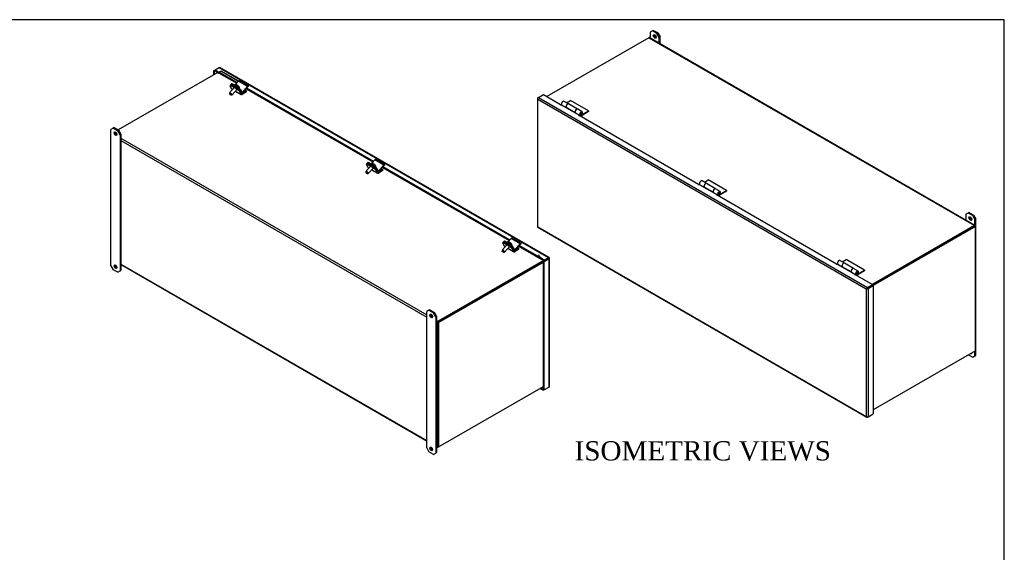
# Model space of a CAD drawing. Header units: inches. Extents: x 1 to 150, y -1 to 99.
# Tile 8 of 8: x 73 to 150, y 58 to 99. Entities that reach past the tile are written whole.
import ezdxf
from ezdxf.enums import TextEntityAlignment as Align

# ---------------------------------------------------------------- set-up
doc = ezdxf.new("R2010")
doc.units = ezdxf.units.IN
doc.header["$MEASUREMENT"] = 0
for name, color, linetype in [('COM40176', 7, 'Continuous'), ('COM40615', 7, 'Continuous'), ('COM48966-7', 7, 'Continuous'), ('COM49008-2', 7, 'Continuous'), ('COM52631', 7, 'Continuous'), ('COM71406-5', 7, 'Continuous'), ('Default', 7, 'Continuous'), ('GSK11095', 7, 'Continuous'), ('HNG11000', 7, 'Continuous'), ('SCS19419', 7, 'Continuous')]:
    doc.layers.add(name, color=color, linetype=linetype)
doc.styles.add('SEACAD_Times_New_Roman', font='times.ttf')

# ---------------------------------------------------------------- blocks, each defined once
blk = doc.blocks.new('SE6')
at = {"layer": 'COM40615', "color": 7, "linetype": 'Continuous'}
for p, q in [((122.276, 98.623), (122.1, 98.521)), ((122.1, 98.521), (122.1, 98.061)), ((122.343, 98.662), (122.276, 98.623)), ((122.63, 98.419), (122.276, 98.623)), ((122.697, 98.458), (122.343, 98.662)), ((122.63, 98.419), (122.697, 98.458)), ((122.807, 98.113), (122.63, 98.419)), ((122.697, 98.458), (122.874, 98.151)), ((122.874, 98.151), (122.807, 98.113)), ((122.807, 97.653), (122.807, 98.113)), ((122.874, 97.614), (122.874, 98.151)), ((146.848, 84.436), (146.671, 84.334)), ((146.671, 84.334), (146.671, 83.874)), ((146.915, 84.475), (146.848, 84.436)), ((147.202, 84.232), (146.848, 84.436)), ((147.269, 84.271), (146.915, 84.475)), ((147.202, 84.232), (147.269, 84.271)), ((147.379, 83.926), (147.202, 84.232)), ((147.269, 84.271), (147.446, 83.965)), ((147.446, 83.965), (147.379, 83.926)), ((147.379, 83.466), (147.379, 83.926)), ((147.446, 73.35), (147.446, 83.965)), ((147.379, 73.312), (147.379, 73.677)), ((146.886, 73.392), (147.202, 73.21)), ((147.202, 73.21), (147.379, 73.312)), ((147.379, 73.312), (147.446, 73.35))]:
    blk.add_line(p, q, dxfattribs=at)
for centre in [(122.453, 98.189), (147.025, 84.003)]:
    blk.add_ellipse(centre, major_axis=(-0.078, 0.135), ratio=0.57735, dxfattribs=at)
for centre, start_param, end_param in [((122.52, 98.228), 0.444405, 2.697187), ((147.092, 84.042), 0.444405, 2.697187), ((147.025, 73.643), 2.810926, 3.47226)]:
    blk.add_ellipse(centre, major_axis=(-0.078, 0.135), ratio=0.57735, start_param=start_param, end_param=end_param, dxfattribs=at)
at = {"layer": 'COM48966-7', "color": 7, "linetype": 'Continuous'}
for p, q in [((121.986, 98.09), (114.052, 93.509)), ((121.986, 98.09), (147.34, 83.452)), ((147.394, 83.457), (122.04, 98.096)), ((147.34, 83.393), (139.125, 78.65)), ((147.34, 83.452), (139.406, 78.871)), ((147.416, 83.379), (147.416, 83.408))]:
    blk.add_line(p, q, dxfattribs=at)
for centre, start_param in [((121.986, 98.002), 3.141593), ((147.34, 83.364), 2.356194)]:
    blk.add_ellipse(centre, major_axis=(-0.054, -0.0935), ratio=0.57735, start_param=start_param, end_param=3.926991, dxfattribs=at)
at = {"layer": 'COM49008-2', "color": 7, "linetype": 'Continuous'}
for p, q in [((147.365, 83.408), (139.125, 78.65)), ((147.416, 83.379), (139.456, 78.783)), ((147.416, 83.379), (147.365, 83.408)), ((147.416, 73.698), (147.416, 83.379)), ((147.416, 73.698), (139.457, 69.103))]:
    blk.add_line(p, q, dxfattribs=at)
at = {"layer": 'COM71406-5', "color": 7, "linetype": 'Continuous'}
for p, q in [((113.399, 93.439), (113.787, 93.663)), ((113.787, 93.663), (115.129, 92.888)), ((113.316, 93.365), (113.316, 83.379)), ((113.327, 93.338), (113.327, 93.338)), ((113.348, 93.409), (113.399, 93.439)), ((113.348, 93.292), (138.916, 78.53)), ((113.348, 83.364), (113.348, 93.292)), ((113.399, 93.439), (139.018, 78.648)), ((115.129, 92.863), (115.129, 92.888)), ((115.171, 92.863), (116.543, 92.071)), ((116.543, 92.047), (116.543, 92.071)), ((116.585, 92.047), (125.868, 86.687)), ((125.868, 86.663), (125.868, 86.687)), ((125.91, 86.663), (127.282, 85.871)), ((127.282, 85.846), (127.282, 85.871)), ((127.324, 85.846), (136.607, 80.487)), ((113.345, 83.329), (138.964, 68.538)), ((113.348, 83.364), (138.916, 68.602)), ((136.607, 80.463), (136.607, 80.487)), ((136.649, 80.463), (138.021, 79.671)), ((138.021, 79.646), (138.021, 79.671)), ((138.064, 79.646), (139.406, 78.871)), ((138.967, 78.559), (138.916, 78.53)), ((138.916, 78.53), (138.916, 68.602)), ((138.946, 78.547), (139.018, 78.589)), ((138.946, 78.547), (139.018, 78.589)), ((139.018, 78.648), (139.406, 78.871)), ((139.018, 78.589), (139.406, 78.813)), ((139.018, 78.589), (139.406, 78.812)), ((139.069, 78.559), (139.457, 78.783)), ((139.069, 78.559), (139.069, 68.573)), ((139.406, 78.871), (139.406, 78.813)), ((139.457, 78.783), (139.406, 78.812)), ((139.457, 78.783), (139.457, 68.797)), ((138.946, 68.561), (138.946, 68.561)), ((139.018, 68.544), (139.069, 68.573)), ((139.069, 68.573), (139.457, 68.797))]:
    blk.add_line(p, q, dxfattribs=at)
for centre, major_axis, ratio, start_param, end_param in [((113.424, 93.365), (0.108, 0), 0.57735, 2.356194, 3.587154), ((113.399, 93.351), (0.054, 0.0935), 0.57735, 0.785398, 2.016358), ((113.424, 93.336), (-0.076, 0.132), 0.578244, 1.231736, 1.571573), ((113.424, 93.336), (-0.076, 0.132), 0.578244, 1.230183, 1.570019), ((115.15, 92.875), (0.03, 0), 0.57735, 2.356194, 5.497787), ((116.564, 92.059), (0.03, 0), 0.57735, 2.356194, 5.497787), ((125.889, 86.675), (0.03, 0), 0.57735, 2.356194, 5.497787), ((127.303, 85.859), (0.03, 0), 0.57735, 2.356194, 5.497787), ((113.424, 83.379), (0.108, 0), 0.57735, 3.141593, 3.587154), ((113.424, 83.408), (-0.108, -0.062), 0.001341, -0.784626, -0.444789), ((113.424, 83.408), (-0.108, -0.062), 0.001341, 0.444789, 0.784626), ((113.399, 83.423), (0.054, 0.0935), 0.57735, 2.696031, 3.141593), ((136.628, 80.475), (0.03, 0), 0.57735, 2.356194, 5.497787), ((138.042, 79.658), (0.03, 0), 0.57735, 2.356194, 5.497787), ((138.993, 78.574), (-0.108, -0.062), 0.001341, 0.784626, 1.124463), ((138.993, 78.574), (-0.108, -0.062), 0.001341, -1.124463, -0.784626), ((139.018, 78.56), (0.054, 0.0935), 0.57735, 0.785398, 2.016358), ((138.993, 78.603), (0.108, 0), 0.57735, 4.266828, 5.497787), ((138.993, 78.574), (0.036, 0.0207), 0.001341, 3.926219, 5.497015), ((138.993, 78.574), (0.0359, 0.0208), 0.001341, 0.78617, 2.356967), ((138.993, 68.646), (0.076, -0.132), 0.578244, 4.711612, 5.051449), ((138.993, 68.646), (0.076, -0.132), 0.578244, 4.713166, 5.053003), ((138.993, 68.617), (0.108, 0), 0.57735, 4.266828, 5.497787), ((139.018, 68.632), (0.054, 0.0935), 0.57735, 2.696031, 3.926991)]:
    blk.add_ellipse(centre, major_axis=major_axis, ratio=ratio, start_param=start_param, end_param=end_param, dxfattribs=at)
at = {"layer": 'GSK11095', "color": 7, "linetype": 'Continuous'}
blk.add_line((139.125, 78.65), (139.125, 78.65), dxfattribs=at)
at = {"layer": 'HNG11000', "color": 7, "linetype": 'Continuous'}
for p, q in [((115.227, 92.841), (115.566, 92.645)), ((115.75, 92.929), (115.396, 93.133)), ((115.575, 93.029), (115.886, 93.209)), ((116.453, 92.523), (115.753, 92.927)), ((117.3, 92.392), (115.886, 93.209)), ((115.574, 92.649), (115.558, 92.64)), ((116.263, 92.251), (115.563, 92.655)), ((116.271, 92.243), (116.258, 92.236)), ((116.263, 92.251), (116.265, 92.253)), ((116.288, 92.228), (116.641, 92.024)), ((116.311, 92.205), (116.319, 92.21)), ((116.81, 92.316), (116.457, 92.521)), ((116.799, 92.103), (116.758, 92.126)), ((116.827, 92.155), (116.782, 92.162)), ((116.799, 92.103), (117.3, 92.392)), ((117.3, 92.331), (116.799, 92.041)), ((117.3, 92.392), (117.3, 92.331)), ((125.966, 86.64), (126.305, 86.445)), ((126.489, 86.728), (126.135, 86.933)), ((126.315, 86.829), (126.625, 87.008)), ((127.192, 86.322), (126.492, 86.726)), ((128.039, 86.192), (126.625, 87.008)), ((126.313, 86.449), (126.297, 86.44)), ((127.002, 86.051), (126.302, 86.455)), ((127.01, 86.043), (126.997, 86.036)), ((127.002, 86.051), (127.004, 86.053)), ((127.027, 86.028), (127.381, 85.824)), ((127.05, 86.005), (127.059, 86.01)), ((127.549, 86.116), (127.196, 86.32)), ((127.538, 85.902), (127.497, 85.926)), ((127.566, 85.955), (127.521, 85.962)), ((127.538, 85.902), (128.039, 86.192)), ((128.039, 86.131), (127.538, 85.841)), ((128.039, 86.192), (128.039, 86.131)), ((137.228, 80.528), (136.874, 80.732)), ((137.054, 80.629), (137.364, 80.808)), ((137.932, 80.122), (137.231, 80.526)), ((138.779, 79.992), (137.364, 80.808)), ((136.706, 80.44), (137.045, 80.244)), ((137.052, 80.249), (137.036, 80.239)), ((137.742, 79.851), (137.042, 80.255)), ((137.749, 79.843), (137.736, 79.835)), ((137.742, 79.851), (137.743, 79.852)), ((137.766, 79.828), (138.12, 79.624)), ((137.789, 79.805), (137.798, 79.81)), ((138.289, 79.916), (137.935, 80.12)), ((138.277, 79.702), (138.237, 79.725)), ((138.305, 79.755), (138.26, 79.761)), ((138.277, 79.702), (138.779, 79.992)), ((138.779, 79.93), (138.277, 79.641)), ((138.779, 79.992), (138.779, 79.93))]:
    blk.add_line(p, q, dxfattribs=at)
for centre, major_axis, start_param, end_param in [((115.312, 92.987), (0.084, 0.146), 0, 3.141593), ((115.665, 92.783), (0.084, 0.146), -0.020953, 2.981303), ((115.669, 92.781), (-0.084, -0.146), 3.141593, 5.983305), ((116.369, 92.376), (-0.084, -0.146), 3.120694, 5.983305), ((116.372, 92.374), (0.084, 0.146), 0, 3.141593), ((116.726, 92.17), (0.084, 0.146), -1.346625, 3.161909), ((116.799, 92.302), (-0.16, -0.276), 0.026524, 0.785398), ((116.726, 92.17), (0.0469, 0.0812), -1.346625, 3.161213), ((116.799, 92.302), (-0.122, -0.212), 0.028176, 0.785398), ((126.051, 86.786), (0.084, 0.146), 0, 3.141593), ((126.404, 86.582), (0.084, 0.146), -0.020953, 2.981303), ((126.408, 86.58), (-0.084, -0.146), 3.141593, 5.983305), ((127.108, 86.176), (-0.084, -0.146), 3.12064, 5.983305), ((127.111, 86.174), (0.084, 0.146), 0, 3.141593), ((127.465, 85.97), (0.084, 0.146), -1.346625, 3.161909), ((127.538, 86.102), (-0.16, -0.276), 0.026524, 0.785398), ((127.465, 85.97), (0.0469, 0.0812), -1.346625, 3.161213), ((127.538, 86.102), (-0.122, -0.212), 0.028176, 0.785398), ((136.79, 80.586), (0.084, 0.146), 0, 3.141593), ((137.144, 80.382), (0.084, 0.146), -0.020953, 2.981303), ((137.147, 80.38), (-0.084, -0.146), 3.141593, 5.983305), ((137.847, 79.976), (-0.084, -0.146), 3.12064, 5.983305), ((137.851, 79.974), (0.084, 0.146), 0, 3.141593), ((138.204, 79.77), (0.084, 0.146), -1.346625, 3.161909), ((138.204, 79.77), (0.0469, 0.0812), -1.346625, 3.161213), ((138.277, 79.901), (-0.16, -0.276), 0.026524, 0.785398), ((138.277, 79.901), (-0.122, -0.212), 0.028176, 0.785398)]:
    blk.add_ellipse(centre, major_axis=major_axis, ratio=0.57735, start_param=start_param, end_param=end_param, dxfattribs=at)
for centre in [(116.744, 92.16), (127.483, 85.96), (138.222, 79.76)]:
    blk.add_ellipse(centre, major_axis=(-0.02, -0.0346), ratio=0.57735, dxfattribs=at)
for points in [[(116.663, 92.103), (116.665, 92.102), (116.672, 92.096), (116.691, 92.093), (116.714, 92.095), (116.737, 92.105), (116.759, 92.124), (116.778, 92.152), (116.787, 92.184), (116.786, 92.215), (116.776, 92.239), (116.763, 92.254), (116.754, 92.257), (116.753, 92.258)], [(127.403, 85.903), (127.404, 85.902), (127.412, 85.896), (127.43, 85.893), (127.454, 85.895), (127.476, 85.905), (127.498, 85.924), (127.517, 85.952), (127.527, 85.984), (127.525, 86.015), (127.515, 86.038), (127.502, 86.054), (127.494, 86.057), (127.492, 86.057)], [(138.142, 79.703), (138.143, 79.702), (138.151, 79.696), (138.17, 79.692), (138.193, 79.695), (138.216, 79.705), (138.237, 79.724), (138.256, 79.752), (138.266, 79.784), (138.265, 79.814), (138.254, 79.838), (138.241, 79.853), (138.233, 79.857), (138.231, 79.857)]]:
    blk.add_open_spline(points, degree=3, knots=[0, 0, 0, 0, 0.02214, 0.117497, 0.205786, 0.299075, 0.408768, 0.53533, 0.670524, 0.786767, 0.886184, 0.980801, 1, 1, 1, 1], dxfattribs=at)
blk = doc.blocks.new('SE7')
at = {"layer": 'COM40176', "color": 7, "linetype": 'Continuous'}
for p, q in [((89.509, 94.485), (89.472, 94.444)), ((89.593, 94.466), (89.556, 94.426)), ((89.997, 94.171), (89.556, 94.426)), ((90.034, 94.212), (89.593, 94.466)), ((89.755, 94.268), (89.953, 94.153)), ((89.824, 94.438), (90.058, 94.699)), ((90.765, 94.291), (90.058, 94.699)), ((90.834, 94.317), (90.127, 94.725)), ((90.355, 93.833), (90.765, 94.291)), ((90.852, 94.271), (90.851, 94.261)), ((90.037, 93.994), (89.928, 94.057)), ((89.997, 94.171), (90.034, 94.212)), ((90.037, 93.994), (90.074, 94.034)), ((90.223, 94.028), (90.187, 93.987)), ((90.187, 93.987), (90.291, 93.788)), ((90.223, 94.028), (90.328, 93.829)), ((90.296, 93.78), (90.304, 93.775)), ((90.355, 93.833), (90.313, 93.858)), ((90.372, 93.801), (90.782, 94.259)), ((100.116, 88.361), (100.079, 88.321)), ((100.199, 88.343), (100.163, 88.302)), ((100.604, 88.047), (100.163, 88.302)), ((100.641, 88.088), (100.199, 88.343)), ((100.361, 88.144), (100.56, 88.029)), ((100.431, 88.314), (100.665, 88.575)), ((101.372, 88.167), (100.665, 88.575)), ((101.441, 88.193), (100.734, 88.601)), ((100.962, 87.71), (101.372, 88.167)), ((101.458, 88.147), (101.458, 88.137)), ((100.644, 87.87), (100.534, 87.933)), ((100.604, 88.047), (100.641, 88.088)), ((100.644, 87.87), (100.681, 87.911)), ((100.83, 87.904), (100.793, 87.864)), ((100.793, 87.864), (100.898, 87.664)), ((100.83, 87.904), (100.935, 87.705)), ((100.903, 87.656), (100.91, 87.651)), ((100.962, 87.71), (100.919, 87.734)), ((100.979, 87.677), (101.389, 88.135)), ((110.722, 82.238), (110.686, 82.197)), ((110.806, 82.219), (110.769, 82.178)), ((111.211, 81.923), (110.769, 82.178)), ((111.247, 81.964), (110.806, 82.219)), ((110.968, 82.02), (111.167, 81.906)), ((111.037, 82.191), (111.272, 82.452)), ((111.979, 82.043), (111.272, 82.452)), ((112.047, 82.069), (111.34, 82.477)), ((111.568, 81.586), (111.979, 82.043)), ((111.586, 81.553), (111.996, 82.011)), ((112.065, 82.024), (112.064, 82.013)), ((111.251, 81.746), (111.141, 81.809)), ((111.211, 81.923), (111.247, 81.964)), ((111.251, 81.746), (111.287, 81.787)), ((111.287, 81.787), (111.274, 81.794)), ((111.436, 81.781), (111.4, 81.74)), ((111.4, 81.74), (111.505, 81.541)), ((111.436, 81.781), (111.541, 81.582)), ((111.509, 81.532), (111.517, 81.528)), ((111.568, 81.586), (111.526, 81.61))]:
    blk.add_line(p, q, dxfattribs=at)
for centre, major_axis, ratio, start_param, end_param in [((89.612, 94.319), (0.14, -0.125), 0.279258, 2.215887, 3.141593), ((89.649, 94.36), (0.14, -0.125), 0.279258, 2.215887, 3.141593), ((90.084, 94.65), (-0.043, -0.0745), 0.57735, 3.141593, 4.363323), ((90.791, 94.242), (-0.043, -0.0745), 0.57735, 2.268928, 4.363323), ((90.791, 94.242), (-0.0145, -0.0251), 0.57735, 3.141593, 4.363323), ((89.995, 94.073), (-0.105, 0.094), 0.279258, 2.215887, 5.35748), ((90.054, 94.064), (0.14, -0.125), 0.279258, 0.645091, 2.215887), ((90.09, 94.105), (-0.14, 0.125), 0.279258, 3.786684, 5.35748), ((90.347, 93.85), (0.043, 0.0745), 0.57735, 2.792527, 4.363323), ((90.347, 93.85), (0.0145, 0.0251), 0.57735, 2.792527, 4.363323), ((100.219, 88.195), (0.14, -0.125), 0.279258, 2.215887, 3.141593), ((100.256, 88.236), (0.14, -0.125), 0.279258, 2.215887, 3.141593), ((100.691, 88.527), (-0.043, -0.0745), 0.57735, 3.141593, 4.363323), ((101.398, 88.118), (-0.043, -0.0745), 0.57735, 2.268928, 4.363323), ((101.398, 88.118), (-0.0145, -0.0251), 0.57735, 3.141593, 4.363323), ((100.602, 87.95), (-0.105, 0.094), 0.279258, 2.215887, 5.35748), ((100.66, 87.94), (0.14, -0.125), 0.279258, 0.645091, 2.215887), ((100.697, 87.981), (-0.14, 0.125), 0.279258, 3.786684, 5.35748), ((100.953, 87.726), (0.043, 0.0745), 0.57735, 2.792527, 4.363323), ((100.953, 87.726), (0.0145, 0.0251), 0.57735, 2.792527, 4.363323), ((110.826, 82.071), (0.14, -0.125), 0.279258, 2.215887, 3.141593), ((110.862, 82.112), (0.14, -0.125), 0.279258, 2.215887, 3.141593), ((111.297, 82.403), (-0.043, -0.0745), 0.57735, 3.141593, 4.363323), ((112.004, 81.995), (-0.043, -0.0745), 0.57735, 2.268928, 4.363323), ((112.004, 81.995), (-0.0145, -0.0251), 0.57735, 3.141593, 4.363323), ((111.209, 81.826), (-0.105, 0.094), 0.279258, 2.215887, 5.35748), ((111.267, 81.817), (0.14, -0.125), 0.279258, 0.645091, 2.215887), ((111.303, 81.857), (-0.14, 0.125), 0.279258, 3.786684, 5.35748), ((111.245, 81.867), (-0.105, 0.094), 0.279258, -4.067298, -3.913467), ((111.56, 81.602), (0.043, 0.0745), 0.57735, 2.792527, 4.363323), ((111.56, 81.602), (0.0145, 0.0251), 0.57735, 2.792527, 4.363323)]:
    blk.add_ellipse(centre, major_axis=major_axis, ratio=ratio, start_param=start_param, end_param=end_param, dxfattribs=at)
at = {"layer": 'COM40615', "color": 7, "linetype": 'Continuous'}
for p, q in [((80.308, 91.045), (80.131, 90.943)), ((80.131, 80.329), (80.131, 90.943)), ((80.375, 91.084), (80.308, 91.045)), ((80.308, 91.045), (80.662, 90.841)), ((80.375, 91.084), (80.729, 90.88)), ((80.662, 90.841), (80.729, 90.88)), ((80.839, 90.535), (80.662, 90.841)), ((80.729, 90.88), (80.906, 90.574)), ((80.906, 90.574), (80.839, 90.535)), ((80.839, 90.535), (80.839, 79.921)), ((80.906, 90.574), (80.906, 79.959)), ((80.131, 80.329), (80.308, 80.023)), ((80.662, 79.819), (80.308, 80.023)), ((80.662, 79.819), (80.839, 79.921)), ((80.839, 79.921), (80.906, 79.959)), ((104.88, 76.859), (104.703, 76.757)), ((104.703, 66.142), (104.703, 76.757)), ((104.947, 76.898), (104.88, 76.859)), ((104.88, 76.859), (105.234, 76.655)), ((104.947, 76.898), (105.301, 76.693)), ((105.234, 76.655), (105.301, 76.693)), ((105.41, 76.348), (105.234, 76.655)), ((105.301, 76.693), (105.478, 76.387)), ((105.478, 76.387), (105.41, 76.348)), ((105.41, 76.348), (105.41, 65.734)), ((105.478, 76.387), (105.478, 65.773)), ((104.703, 66.142), (104.88, 65.836)), ((105.234, 65.632), (104.88, 65.836)), ((105.234, 65.632), (105.41, 65.734)), ((105.41, 65.734), (105.478, 65.773))]:
    blk.add_line(p, q, dxfattribs=at)
for centre in [(80.485, 90.612), (80.485, 80.252), (105.057, 76.425), (105.057, 66.066)]:
    blk.add_ellipse(centre, major_axis=(-0.078, 0.135), ratio=0.57735, dxfattribs=at)
for centre in [(80.552, 90.651), (80.552, 80.291), (105.124, 76.464), (105.124, 66.104)]:
    blk.add_ellipse(centre, major_axis=(-0.078, 0.135), ratio=0.57735, start_param=0.444405, end_param=2.697187, dxfattribs=at)
at = {"layer": 'COM48966-7', "color": 7, "linetype": 'Continuous'}
for p, q in [((88.443, 95.377), (80.691, 90.902)), ((80.906, 90.254), (104.703, 76.514)), ((80.906, 90.077), (104.703, 76.338)), ((113.924, 80.753), (105.591, 75.943)), ((113.797, 80.739), (105.591, 76.001)), ((80.906, 80.456), (104.703, 66.716)), ((80.906, 80.419), (104.703, 66.68)), ((105.478, 76.067), (105.591, 76.001)), ((105.478, 75.891), (105.515, 75.869)), ((105.566, 75.899), (105.566, 66.277)), ((105.515, 75.869), (105.515, 66.248)), ((105.478, 66.269), (105.515, 66.248)), ((105.478, 66.233), (105.537, 66.198)), ((105.591, 66.204), (105.617, 66.218))]:
    blk.add_line(p, q, dxfattribs=at)
for centre, major_axis, start_param, end_param in [((113.924, 80.724), (-0.018, -0.0312), 3.826172, 3.926991), ((105.591, 75.913), (0.054, 0.0935), 0.785398, 2.356194), ((105.591, 66.292), (0.054, 0.0935), 2.356194, 3.926991)]:
    blk.add_ellipse(centre, major_axis=major_axis, ratio=0.57735, start_param=start_param, end_param=end_param, dxfattribs=at)
at = {"layer": 'COM49008-2', "color": 7, "linetype": 'Continuous'}
for p, q in [((105.566, 75.928), (113.924, 80.753)), ((105.617, 75.899), (113.791, 80.618)), ((105.566, 75.928), (105.566, 66.248)), ((105.617, 75.899), (105.566, 75.928)), ((105.617, 75.899), (105.617, 66.218)), ((105.617, 66.218), (113.791, 70.937)), ((105.617, 66.218), (105.566, 66.248))]:
    blk.add_line(p, q, dxfattribs=at)
blk.add_ellipse((113.899, 80.768), major_axis=(-0.036, 0), ratio=0.57735, start_param=-3.926991, end_param=-3.879902, dxfattribs=at)
at = {"layer": 'COM52631', "color": 7, "linetype": 'Continuous'}
for p, q in [((89.472, 94.444), (89.412, 94.376)), ((89.541, 94.096), (89.419, 94.328)), ((89.556, 94.426), (89.495, 94.358)), ((89.495, 94.358), (89.937, 94.103)), ((89.556, 94.426), (89.997, 94.171)), ((89.541, 94.096), (89.601, 94.061)), ((89.561, 94.074), (89.595, 94.054)), ((89.813, 93.929), (90.268, 93.666)), ((89.819, 93.935), (90.248, 93.688)), ((89.997, 94.171), (89.937, 94.103)), ((90.187, 93.987), (90.126, 93.919)), ((90.126, 93.919), (90.248, 93.688)), ((90.187, 93.987), (90.309, 93.756)), ((90.339, 93.751), (90.299, 93.774)), ((90.673, 93.943), (90.339, 93.751)), ((90.673, 93.866), (90.339, 93.673)), ((90.559, 94.009), (90.673, 93.943)), ((90.673, 93.866), (90.673, 93.943)), ((100.079, 88.321), (100.018, 88.253)), ((100.147, 87.972), (100.025, 88.204)), ((100.163, 88.302), (100.102, 88.234)), ((100.102, 88.234), (100.543, 87.979)), ((100.163, 88.302), (100.604, 88.047)), ((100.147, 87.972), (100.208, 87.937)), ((100.167, 87.951), (100.202, 87.931)), ((100.419, 87.805), (100.875, 87.542)), ((100.425, 87.812), (100.854, 87.564)), ((100.604, 88.047), (100.543, 87.979)), ((100.793, 87.864), (100.732, 87.796)), ((100.732, 87.796), (100.854, 87.564)), ((100.793, 87.864), (100.915, 87.632)), ((100.946, 87.627), (100.906, 87.65)), ((101.28, 87.819), (100.946, 87.627)), ((101.28, 87.742), (100.946, 87.549)), ((101.165, 87.885), (101.28, 87.819)), ((101.28, 87.742), (101.28, 87.819)), ((110.686, 82.197), (110.625, 82.129)), ((110.754, 81.848), (110.632, 82.08)), ((110.769, 82.178), (110.709, 82.11)), ((110.709, 82.11), (111.15, 81.855)), ((110.769, 82.178), (111.211, 81.923)), ((110.754, 81.848), (110.814, 81.814)), ((110.774, 81.827), (110.808, 81.807)), ((111.026, 81.681), (111.481, 81.419)), ((111.032, 81.688), (111.461, 81.44)), ((111.211, 81.923), (111.15, 81.855)), ((111.4, 81.74), (111.339, 81.672)), ((111.339, 81.672), (111.461, 81.44)), ((111.4, 81.74), (111.522, 81.508)), ((111.553, 81.503), (111.512, 81.527)), ((111.886, 81.696), (111.553, 81.503)), ((111.886, 81.618), (111.553, 81.426)), ((111.772, 81.762), (111.886, 81.696)), ((111.886, 81.618), (111.886, 81.696))]:
    blk.add_line(p, q, dxfattribs=at)
for centre, major_axis, ratio, start_param, end_param in [((89.552, 94.251), (0.14, -0.125), 0.279258, 2.215887, 3.786684), ((89.612, 94.319), (0.14, -0.125), 0.279258, 2.215887, 3.141593), ((89.632, 94.198), (0.072, 0.124), 0.57735, 2.792527, 3.141593), ((89.993, 93.996), (-0.14, 0.125), 0.279258, 3.786684, 5.35748), ((90.054, 94.064), (-0.14, 0.125), 0.279258, 3.786684, 5.35748), ((90.339, 93.79), (0.071, 0.124), 0.57735, 2.792527, 3.926991), ((90.339, 93.79), (0.024, 0.0416), 0.57735, 2.792527, 3.926991), ((100.158, 88.127), (0.14, -0.125), 0.279258, 2.215887, 3.786684), ((100.219, 88.195), (0.14, -0.125), 0.279258, 2.215887, 3.141593), ((100.239, 88.074), (0.072, 0.124), 0.57735, 2.792527, 3.141593), ((100.599, 87.872), (-0.14, 0.125), 0.279258, 3.786684, 5.35748), ((100.66, 87.94), (-0.14, 0.125), 0.279258, 3.786684, 5.35748), ((100.946, 87.666), (0.071, 0.124), 0.57735, 2.792527, 3.926991), ((100.946, 87.666), (0.024, 0.0416), 0.57735, 2.792527, 3.926991), ((110.765, 82.003), (0.14, -0.125), 0.279258, 2.215887, 3.786684), ((110.826, 82.071), (0.14, -0.125), 0.279258, 2.215887, 3.141593), ((110.846, 81.951), (0.071, 0.124), 0.57735, 2.792527, 3.141593), ((111.206, 81.749), (-0.14, 0.125), 0.279258, 3.786684, 5.35748), ((111.267, 81.817), (-0.14, 0.125), 0.279258, 3.786684, 5.35748), ((111.553, 81.542), (0.072, 0.124), 0.57735, 2.792527, 3.926991), ((111.553, 81.542), (0.024, 0.0416), 0.57735, 2.792527, 3.926991)]:
    blk.add_ellipse(centre, major_axis=major_axis, ratio=ratio, start_param=start_param, end_param=end_param, dxfattribs=at)
at = {"layer": 'COM71406-5', "color": 7, "linetype": 'Continuous'}
for p, q in [((88.229, 95.56), (88.121, 95.497)), ((88.121, 95.497), (88.121, 95.191)), ((88.121, 95.497), (88.172, 95.468)), ((88.229, 95.501), (88.172, 95.468)), ((88.172, 95.468), (88.172, 95.22)), ((88.559, 95.75), (88.229, 95.56)), ((88.519, 95.392), (88.229, 95.56)), ((88.229, 95.501), (88.229, 95.56)), ((88.229, 95.501), (88.52, 95.333)), ((88.507, 95.351), (89.914, 94.538)), ((88.539, 95.417), (88.518, 95.391)), ((88.52, 95.343), (88.52, 95.333)), ((88.529, 95.338), (88.52, 95.333)), ((88.526, 95.4), (88.668, 95.478)), ((89.95, 94.578), (88.526, 95.4)), ((114.178, 80.959), (88.559, 95.75)), ((114.232, 80.964), (88.613, 95.756)), ((88.668, 95.478), (88.718, 95.492)), ((90.044, 94.683), (88.668, 95.478)), ((90.071, 94.711), (88.718, 95.492)), ((90.651, 94.112), (100.521, 88.414)), ((100.556, 88.454), (90.687, 94.152)), ((101.258, 87.989), (111.127, 82.291)), ((111.163, 82.33), (101.294, 88.028)), ((111.865, 81.865), (113.543, 80.896)), ((113.483, 80.991), (111.9, 81.905)), ((113.397, 81.201), (113.483, 80.991)), ((113.533, 81.005), (113.483, 80.991)), ((113.575, 80.962), (113.531, 80.907)), ((113.533, 81.005), (113.575, 80.962)), ((113.597, 80.96), (113.551, 80.987)), ((113.597, 80.96), (113.557, 80.937)), ((113.557, 80.878), (113.557, 80.937)), ((113.848, 80.769), (113.557, 80.937)), ((113.557, 80.878), (113.848, 80.71)), ((113.597, 80.96), (113.597, 80.96)), ((113.597, 80.96), (113.597, 80.96)), ((114.178, 80.9), (113.791, 80.676)), ((113.842, 80.647), (113.791, 80.676)), ((113.791, 70.69), (113.791, 80.676)), ((114.229, 80.871), (113.842, 80.647)), ((113.842, 70.661), (113.842, 80.647)), ((114.178, 80.959), (113.848, 80.769)), ((114.178, 80.9), (113.848, 80.71)), ((113.848, 80.71), (113.848, 80.769)), ((114.25, 80.942), (114.178, 80.9)), ((114.25, 80.942), (114.178, 80.9)), ((114.203, 80.914), (114.229, 80.93)), ((114.229, 70.884), (114.229, 80.871)), ((114.261, 70.928), (114.261, 80.915)), ((113.526, 70.784), (113.791, 70.631)), ((113.576, 70.814), (113.791, 70.69)), ((113.842, 70.661), (113.791, 70.69)), ((113.791, 70.631), (113.791, 70.69)), ((113.791, 70.69), (113.791, 70.69)), ((113.842, 70.661), (113.791, 70.631)), ((114.229, 70.884), (113.842, 70.661))]:
    blk.add_line(p, q, dxfattribs=at)
for centre, start, end in [((88.642, 95.272), 132.12285, 148.62496), ((113.652, 81.031), 193.45059, 225.92535)]:
    blk.add_arc(centre, 0.173, start, end, dxfattribs=at)
for centre, major_axis, ratio, start_param, end_param in [((88.561, 95.444), (0.054, 0.0935), 0.57735, 2.885122, 3.141593), ((88.559, 95.662), (-0.054, -0.0935), 0.57735, 3.141593, 3.926991), ((113.597, 80.989), (0.054, 0.0935), 0.57735, 2.885122, 3.374411), ((113.597, 80.989), (0.018, 0.0312), 0.57735, 2.885122, 3.926991), ((114.178, 80.871), (-0.054, -0.0935), 0.57735, 2.696031, 3.926991), ((114.153, 80.886), (-0.036, -0.0207), 0.001341, 2.355422, 3.140821), ((114.153, 80.886), (-0.0359, -0.0208), 0.001341, 3.142365, 3.927763), ((114.153, 80.915), (-0.108, 0), 0.57735, 2.356194, 3.587154), ((114.153, 80.886), (0.108, 0.062), 0.001341, 0.444789, 0.784626), ((114.153, 80.886), (0.108, 0.062), 0.001341, -0.784626, -0.444789), ((114.153, 70.928), (-0.108, 0), 0.57735, 2.356194, 3.141593)]:
    blk.add_ellipse(centre, major_axis=major_axis, ratio=ratio, start_param=start_param, end_param=end_param, dxfattribs=at)
at = {"layer": 'GSK11095', "color": 7, "linetype": 'Continuous'}
blk.add_line((114.07, 80.838), (114.07, 80.838), dxfattribs=at)
at = {"layer": 'SCS19419', "color": 7, "linetype": 'Continuous'}
for p, q in [((89.745, 94.397), (89.734, 94.385)), ((89.868, 94.417), (89.874, 94.405)), ((90.085, 94.287), (90.084, 94.288)), ((89.364, 93.788), (89.371, 93.711)), ((89.775, 94.256), (89.366, 93.799)), ((89.461, 93.63), (89.539, 93.631)), ((89.55, 93.635), (89.98, 94.115)), ((100.351, 88.273), (100.341, 88.261)), ((100.474, 88.293), (100.481, 88.281)), ((100.691, 88.163), (100.691, 88.164)), ((99.97, 87.665), (99.978, 87.587)), ((100.382, 88.132), (99.973, 87.676)), ((100.068, 87.507), (100.146, 87.508)), ((100.156, 87.511), (100.586, 87.991)), ((110.989, 82.008), (110.58, 81.552)), ((110.958, 82.149), (110.947, 82.137)), ((111.081, 82.169), (111.087, 82.157)), ((111.298, 82.04), (111.297, 82.04)), ((110.577, 81.541), (110.585, 81.463)), ((110.674, 81.383), (110.752, 81.384)), ((110.763, 81.388), (111.193, 81.868))]:
    blk.add_line(p, q, dxfattribs=at)
for centre, radius, start, end in [((89.91, 94.403), 0.0167, 241.50318, 295.88197), ((89.712, 94.001), 0.47, 37.63802, 55.63435), ((100.517, 88.279), 0.0167, 241.50318, 295.88197), ((100.318, 87.877), 0.47, 37.63802, 55.63435), ((111.123, 82.155), 0.0167, 241.50318, 295.88197), ((110.925, 81.753), 0.47, 37.63802, 55.63435)]:
    blk.add_arc(centre, radius, start, end, dxfattribs=at)
for centre, major_axis, start_param, end_param in [((89.904, 94.215), (0.179, -0.16), 1.501464, 2.930311), ((89.923, 94.236), (-0.179, 0.16), 4.206042, 6.283185), ((89.952, 94.269), (-0.172, 0.154), -1.040297, -0.823647), ((89.458, 93.717), (0.0916, -0.0821), 0, 3.436685), ((89.458, 93.717), (0.0916, -0.0821), 5.988093, 6.283185), ((100.511, 88.091), (0.179, -0.16), 1.501464, 2.930311), ((100.53, 88.113), (-0.179, 0.16), 4.206042, 6.283185), ((100.559, 88.145), (-0.172, 0.154), -1.040297, -0.823647), ((100.065, 87.594), (0.0916, -0.0821), 0, 3.436685), ((100.065, 87.594), (0.0916, -0.0821), 5.988093, 6.283185), ((111.117, 81.968), (0.179, -0.16), 1.501464, 2.930311), ((111.137, 81.989), (-0.179, 0.16), 4.206042, 6.283185), ((111.165, 82.021), (-0.172, 0.154), -1.040297, -0.823647), ((110.671, 81.47), (0.0916, -0.0821), 0, 3.436685), ((110.671, 81.47), (0.0916, -0.0821), 5.988093, 6.283185)]:
    blk.add_ellipse(centre, major_axis=major_axis, ratio=0.279258, start_param=start_param, end_param=end_param, dxfattribs=at)
for centre in [(89.42, 93.674), (100.026, 87.551), (110.633, 81.427)]:
    blk.add_ellipse(centre, major_axis=(-0.0469, 0.042), ratio=0.279258, dxfattribs=at)
for points, knots in [([(89.921, 94.422), (89.92, 94.423), (89.906, 94.43), (89.876, 94.439), (89.83, 94.442), (89.785, 94.429), (89.754, 94.411), (89.745, 94.397), (89.745, 94.396)], [0, 0, 0, 0, 0.017422, 0.269724, 0.508222, 0.742862, 0.983187, 1, 1, 1, 1]), ([(89.867, 94.409), (89.865, 94.41), (89.864, 94.411), (89.865, 94.414), (89.866, 94.416), (89.868, 94.417)], [0, 0, 0, 0, 0.5, 0.5, 1, 1, 1, 1]), ([(89.942, 94.401), (89.939, 94.408), (89.935, 94.413), (89.924, 94.421), (89.919, 94.424), (89.909, 94.426), (89.905, 94.426), (89.898, 94.426), (89.895, 94.426), (89.884, 94.424), (89.876, 94.421), (89.868, 94.417)], [0, 0, 0, 0, 0.25, 0.25, 0.5, 0.5, 0.625, 0.625, 0.75, 0.75, 1, 1, 1, 1]), ([(89.918, 94.388), (89.921, 94.39), (89.925, 94.392), (89.933, 94.394), (89.937, 94.395), (89.948, 94.398), (89.955, 94.398), (89.965, 94.395), (89.968, 94.394), (89.973, 94.392), (89.975, 94.391), (89.977, 94.389)], [0, 0, 0, 0, 0.125, 0.125, 0.25, 0.25, 0.5, 0.5, 0.625, 0.625, 0.7201445, 0.7201445, 0.7201445, 0.7201445]), ([(90.133, 94.136), (90.133, 94.137), (90.135, 94.15), (90.137, 94.176), (90.128, 94.215), (90.111, 94.252), (90.095, 94.274), (90.085, 94.287)], [0.2795023, 0.2795023, 0.2795023, 0.2795023, 0.2827745, 0.4464321, 0.6106436, 0.7998635, 1, 1, 1, 1]), ([(100.527, 88.298), (100.526, 88.299), (100.512, 88.306), (100.483, 88.315), (100.437, 88.319), (100.392, 88.305), (100.36, 88.287), (100.352, 88.273), (100.351, 88.272)], [0, 0, 0, 0, 0.017422, 0.269724, 0.508222, 0.742862, 0.983187, 1, 1, 1, 1]), ([(100.473, 88.285), (100.471, 88.286), (100.471, 88.288), (100.471, 88.29), (100.472, 88.292), (100.474, 88.293)], [0, 0, 0, 0, 0.5, 0.5, 1, 1, 1, 1]), ([(100.549, 88.278), (100.545, 88.284), (100.541, 88.289), (100.531, 88.297), (100.525, 88.3), (100.515, 88.302), (100.512, 88.302), (100.505, 88.302), (100.501, 88.302), (100.49, 88.3), (100.482, 88.297), (100.474, 88.293)], [0, 0, 0, 0, 0.25, 0.25, 0.5, 0.5, 0.625, 0.625, 0.75, 0.75, 1, 1, 1, 1]), ([(100.524, 88.264), (100.528, 88.266), (100.532, 88.268), (100.54, 88.271), (100.544, 88.272), (100.555, 88.274), (100.562, 88.274), (100.572, 88.272), (100.575, 88.271), (100.58, 88.268), (100.582, 88.267), (100.584, 88.266)], [0, 0, 0, 0, 0.125, 0.125, 0.25, 0.25, 0.5, 0.5, 0.625, 0.625, 0.7201445, 0.7201445, 0.7201445, 0.7201445]), ([(100.739, 88.013), (100.739, 88.013), (100.742, 88.026), (100.743, 88.053), (100.735, 88.091), (100.718, 88.128), (100.702, 88.15), (100.691, 88.163)], [0.2795023, 0.2795023, 0.2795023, 0.2795023, 0.2827745, 0.4464321, 0.6106436, 0.7998635, 1, 1, 1, 1]), ([(111.134, 82.175), (111.133, 82.175), (111.119, 82.182), (111.089, 82.191), (111.043, 82.195), (110.998, 82.182), (110.967, 82.163), (110.959, 82.149), (110.958, 82.148)], [0, 0, 0, 0, 0.017422, 0.269724, 0.508222, 0.742862, 0.983187, 1, 1, 1, 1]), ([(111.08, 82.161), (111.078, 82.162), (111.077, 82.164), (111.078, 82.167), (111.079, 82.168), (111.081, 82.169)], [0, 0, 0, 0, 0.5, 0.5, 1, 1, 1, 1]), ([(111.155, 82.154), (111.152, 82.16), (111.148, 82.165), (111.138, 82.174), (111.132, 82.176), (111.122, 82.178), (111.119, 82.179), (111.112, 82.179), (111.108, 82.178), (111.097, 82.176), (111.089, 82.173), (111.081, 82.169)], [0, 0, 0, 0, 0.25, 0.25, 0.5, 0.5, 0.625, 0.625, 0.75, 0.75, 1, 1, 1, 1]), ([(111.131, 82.14), (111.135, 82.142), (111.139, 82.144), (111.146, 82.147), (111.15, 82.148), (111.161, 82.15), (111.169, 82.15), (111.178, 82.148), (111.181, 82.147), (111.186, 82.145), (111.189, 82.143), (111.191, 82.142)], [0, 0, 0, 0, 0.125, 0.125, 0.25, 0.25, 0.5, 0.5, 0.625, 0.625, 0.7201445, 0.7201445, 0.7201445, 0.7201445]), ([(111.346, 81.889), (111.346, 81.889), (111.348, 81.903), (111.35, 81.929), (111.341, 81.967), (111.325, 82.004), (111.308, 82.026), (111.298, 82.04)], [0.2795023, 0.2795023, 0.2795023, 0.2795023, 0.2827745, 0.4464321, 0.6106436, 0.7998635, 1, 1, 1, 1])]:
    blk.add_open_spline(points, degree=3, knots=knots, dxfattribs=at)
blk = doc.blocks.new('BORDER')
at = {"layer": 'Default', "color": 7, "linetype": 'Continuous'}
for p, q in [((0, 27.86), (-41.86, 27.86)), ((0, 0), (0, 27.86))]:
    blk.add_line(p, q, dxfattribs=at)

msp = doc.modelspace()

# ---------------------------------------------------------------- block references
at = {"layer": 'Default', "color": 7, "xscale": 3.56, "yscale": 3.56, "zscale": 3.56}
msp.add_blockref('BORDER', (149.664, 0.311), dxfattribs=at)
at = {"layer": 'Default'}
for name in ['SE6', 'SE7']:
    msp.add_blockref(name, (0, 0), dxfattribs=at)

# ---------------------------------------------------------------- texts
at = {"layer": 'Default', "color": 7, "linetype": 'Continuous', "style": 'SEACAD_Times_New_Roman'}
msp.add_text('ISOMETRIC VIEWS', height=1.5, dxfattribs=at).set_placement((116.216, 66.666), align=Align.TOP_LEFT)

doc.saveas('drawing.dxf')
